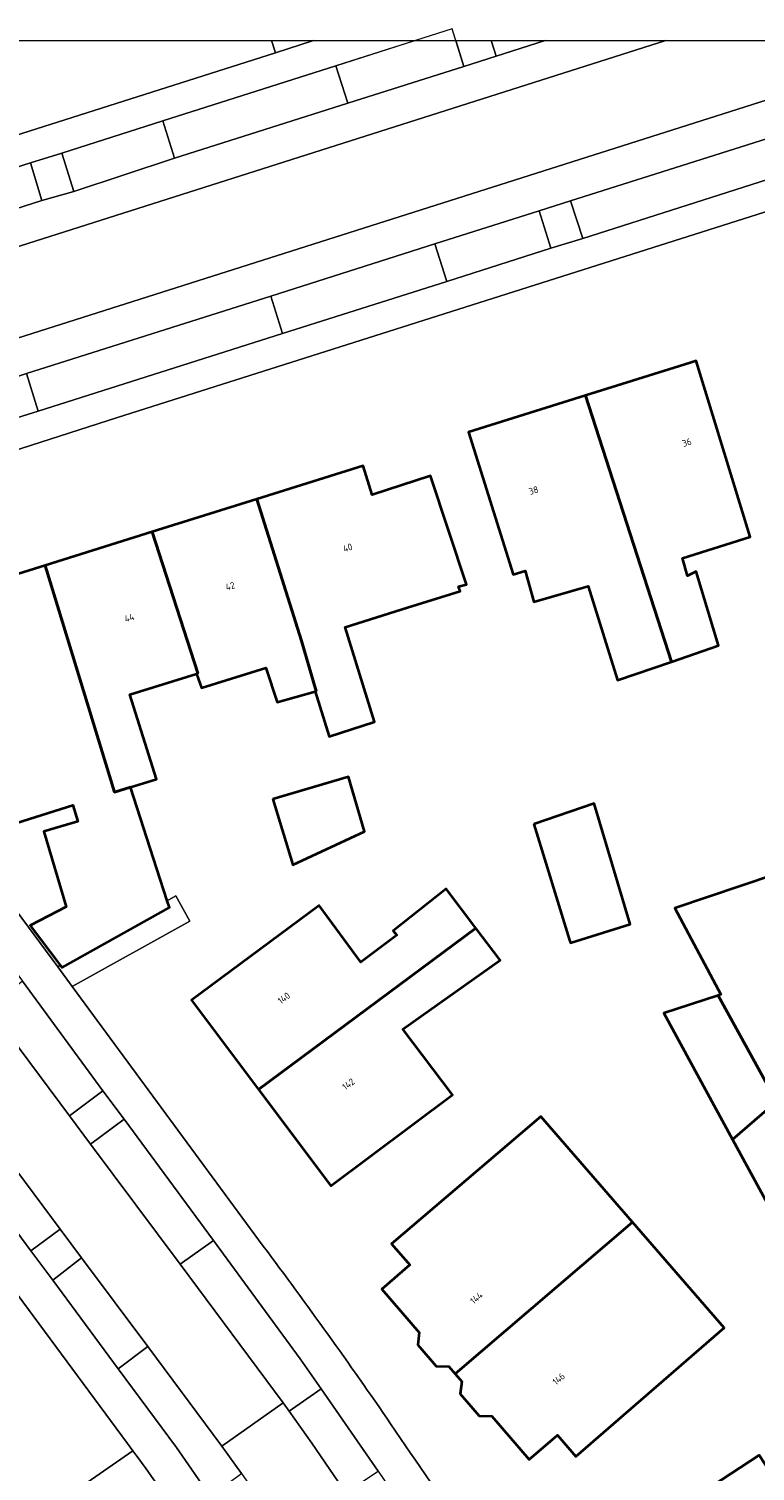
# Model space of a CAD drawing. Header units: metres. Extents: x 154991 to 155595, y 461305 to 461800.
# Tile 33 of 88: x 155049 to 155087, y 461721 to 461798. Entities that reach past the tile are written whole.
import ezdxf
from ezdxf.enums import TextEntityAlignment as Align

# ---------------------------------------------------------------- set-up
doc = ezdxf.new("R2010")
doc.units = ezdxf.units.M
for name, color, linetype, lineweight in [('B-WE-GR-GROENVOORZIENING-GV', 80, 'Continuous', 18), ('B-WE-OG-BEBOUWING-GV', 7, 'Continuous', 35), ('B-WE-OG-BEBOUWING-T18', 10, 'Continuous', 18), ('B-WE-OG-TERREIN_ERF-GV', 7, 'Continuous', 18), ('B-WE-VH-VERHARDING_ASFALT-GV', 252, 'Continuous', 18), ('B-WE-VH-VERHARDING_BETONSTRAATSTEEN-GV', 7, 'Continuous', 18), ('B-WE-VH-VERHARDING_STRAATBAKSTEEN-GV', 252, 'Continuous', 18), ('B-WE-VH-VERHARDING_TEGEL-GV', 252, 'Continuous', 18)]:
    doc.layers.add(name, color=color, linetype=linetype, lineweight=lineweight)
doc.layers.add('X-XX-AL-HULPLIJN-G', color=210, linetype='Continuous', lineweight=18, plot=False)
doc.styles.add('NLCS-ISO-M200-T18', font='NLCS-ISO.ttf', dxfattribs={"height": 0.36})

msp = doc.modelspace()

# ---------------------------------------------------------------- linework, layer by layer
at = {"layer": 'B-WE-GR-GROENVOORZIENING-GV', "flags": 128}
msp.add_lwpolyline([(155071.45, 461797.142), (155071.877, 461795.767), (155073.601, 461796.313), (155073.337, 461797.142)], dxfattribs=at)
for points in [[(155048.792, 461790.626), (155049.404, 461788.622), (155051.114, 461789.11), (155050.461, 461791.149)], [(155077.557, 461788.598), (155075.884, 461788.067), (155076.519, 461786.081), (155078.215, 461786.598)], [(155048.592, 461779.398), (155046.886, 461778.856), (155047.501, 461776.86), (155049.213, 461777.388)], [(155051.986, 461738.329), (155053.793, 461739.662), (155052.647, 461741.176), (155050.876, 461739.84)], [(155050.379, 461733.79), (155048.822, 461732.643), (155049.983, 461731.075), (155051.514, 461732.259)]]:
    msp.add_lwpolyline(points, close=True, dxfattribs=at)
at = {"layer": 'B-WE-OG-BEBOUWING-GV', "flags": 128}
for points in [[(155078.368, 461778.23), (155082.943, 461764.038), (155085.447, 461764.897), (155084.256, 461768.848), (155083.787, 461768.616), (155083.531, 461769.558), (155087.126, 461770.702), (155084.254, 461780.073), (155083.935, 461779.973)], [(155082.943, 461764.038), (155078.368, 461778.23), (155072.136, 461776.279), (155074.513, 461768.685), (155075.145, 461768.883), (155075.603, 461767.225), (155078.505, 461768.073), (155080.064, 461763.05)], [(155063.956, 461762.451), (155064.712, 461760.045), (155067.13, 461760.842), (155065.551, 461765.882), (155068.881, 461766.926), (155071.677, 461767.803), (155071.602, 461768.041), (155072.026, 461768.163), (155070.108, 461773.947), (155066.996, 461772.938), (155066.513, 461774.479), (155060.85, 461772.704), (155063.232, 461765.155), (155064.02, 461762.474)], [(155060.85, 461772.704), (155055.282, 461770.958), (155057.707, 461763.423), (155057.64, 461763.402), (155057.902, 461762.641), (155061.335, 461763.721), (155061.929, 461761.883), (155063.956, 461762.451), (155064.02, 461762.474), (155063.232, 461765.155)], [(155057.64, 461763.402), (155057.707, 461763.423), (155055.282, 461770.958), (155049.582, 461769.171), (155053.266, 461757.08), (155054.119, 461757.347), (155055.507, 461757.782), (155054.094, 461762.29)], [(155054.119, 461757.347), (155053.266, 461757.08), (155049.582, 461769.171), (155044.905, 461767.705), (155044.062, 461765.901), (155047.404, 461755.241), (155051.055, 461756.386), (155051.312, 461755.526), (155049.501, 461754.985), (155050.701, 461750.967), (155048.783, 461749.977), (155050.385, 461747.862), (155050.479, 461747.739), (155056.197, 461750.939), (155056.082, 461751.293), (155055.53, 461752.995)], [(155099.134, 461756.287), (155096.009, 461755.238), (155094.942, 461754.879), (155091.97, 461753.881), (155083.117, 461750.906), (155085.572, 461746.299), (155085.426, 461746.252), (155088.531, 461740.593), (155093.05, 461732.359), (155098.703, 461722.118), (155104.724, 461725.441), (155099.975, 461734.015), (155108.926, 461738.09), (155111.592, 461732.129), (155112.559, 461732.46), (155116.533, 461723.737), (155117.421, 461724.137), (155122.733, 461726.528), (155108.015, 461759.272)], [(155061.702, 461756.722), (155062.775, 461753.217), (155066.594, 461754.992), (155065.729, 461757.911)], [(155075.607, 461755.386), (155077.509, 461749.196), (155077.554, 461749.049), (155080.744, 461750.044), (155078.827, 461756.476)], [(155060.95, 461741.234), (155072.524, 461749.841), (155070.943, 461751.935), (155068.112, 461749.697), (155068.309, 461749.465), (155066.4, 461748.032), (155064.169, 461751.055), (155057.374, 461746.007)], [(155072.524, 461749.841), (155060.95, 461741.234), (155064.799, 461736.096), (155071.281, 461740.953), (155068.626, 461744.458), (155073.823, 461748.124)], [(155086.19, 461738.579), (155088.531, 461740.593), (155085.426, 461746.252), (155082.534, 461745.311)], [(155088.531, 461740.593), (155086.19, 461738.579), (155090.321, 461730.973), (155093.05, 461732.359)], [(155080.865, 461734.163), (155075.982, 461739.793), (155068.034, 461733.022), (155069.001, 461731.887), (155067.515, 461730.604), (155069.508, 461728.296), (155069.423, 461727.628), (155070.399, 461726.498), (155071.072, 461726.484), (155071.418, 461726.082)], [(155071.418, 461726.082), (155071.764, 461725.681), (155071.68, 461725.014), (155072.692, 461723.84), (155073.365, 461723.826), (155075.358, 461721.517), (155076.868, 461722.821), (155077.848, 461721.685), (155085.748, 461728.533), (155080.865, 461734.163)], [(155093.872, 461718.575), (155092.627, 461720.45), (155092.49, 461720.359), (155089.715, 461718.517), (155087.603, 461721.743), (155085.093, 461720.099), (155078.782, 461715.966), (155082.221, 461710.716), (155093.978, 461718.416)]]:
    msp.add_lwpolyline(points, close=True, dxfattribs=at)
at = {"layer": 'B-WE-OG-TERREIN_ERF-GV', "flags": 128}
for points in [[(155039.257, 461797.142), (155040.073, 461795.436), (155042.51, 461790.343), (155061.84, 461796.494), (155061.644, 461797.142)], [(155116.657, 461797.142), (155114.187, 461796.357), (155053.428, 461777.055), (155046.25, 461774.751)], [(155061.644, 461797.142), (155061.84, 461796.494), (155063.875, 461797.142)], [(155044.905, 461767.705), (155049.582, 461769.171), (155055.282, 461770.958), (155060.85, 461772.704), (155066.513, 461774.479), (155066.996, 461772.938), (155070.108, 461773.947), (155072.026, 461768.163), (155071.602, 461768.041), (155071.677, 461767.803), (155068.881, 461766.926), (155065.551, 461765.882), (155067.13, 461760.842), (155064.712, 461760.045), (155063.956, 461762.451), (155061.929, 461761.883), (155061.335, 461763.721), (155057.902, 461762.641), (155057.64, 461763.402), (155054.094, 461762.29), (155055.507, 461757.782), (155054.119, 461757.347), (155055.53, 461752.995), (155056.082, 461751.293), (155056.533, 461751.565), (155057.28, 461750.215), (155051.019, 461746.732), (155061.2, 461732.888)], [(155041.669, 461759.375), (155050.248, 461747.78), (155050.385, 461747.862), (155048.783, 461749.977), (155050.701, 461750.967), (155049.501, 461754.985), (155051.312, 461755.526), (155051.055, 461756.386), (155047.404, 461755.241)], [(155076.41, 461710.91), (155081.425, 461703.398), (155085.774, 461704.086), (155102.481, 461714.892), (155100.348, 461718.985), (155098.703, 461722.118), (155093.05, 461732.359), (155090.321, 461730.973), (155086.19, 461738.579), (155082.534, 461745.311), (155085.426, 461746.252), (155085.572, 461746.299), (155083.117, 461750.906), (155091.97, 461753.881)], [(155050.086, 461719.091), (155054.243, 461721.989), (155053.957, 461722.373), (155037.767, 461744.285)], [(155054.243, 461721.989), (155050.086, 461719.091), (155025.93, 461702.25), (155024.876, 461703.762)]]:
    msp.add_lwpolyline(points, dxfattribs=at)
for points in [[(155078.368, 461778.23), (155083.935, 461779.973), (155084.254, 461780.073), (155087.126, 461770.702), (155083.531, 461769.558), (155083.787, 461768.616), (155084.256, 461768.848), (155085.447, 461764.897), (155082.943, 461764.038), (155080.064, 461763.05), (155078.505, 461768.073), (155075.603, 461767.225), (155075.145, 461768.883), (155074.513, 461768.685), (155072.136, 461776.279)], [(155061.702, 461756.722), (155065.729, 461757.911), (155066.594, 461754.992), (155062.775, 461753.217)], [(155075.607, 461755.386), (155078.827, 461756.476), (155080.744, 461750.044), (155077.554, 461749.049), (155077.509, 461749.196)], [(155056.082, 461751.293), (155056.197, 461750.939), (155050.479, 461747.739), (155050.385, 461747.862), (155050.248, 461747.78), (155051.019, 461746.732), (155057.28, 461750.215), (155056.533, 461751.565)], [(155072.524, 461749.841), (155073.823, 461748.124), (155068.626, 461744.458), (155071.281, 461740.953), (155064.799, 461736.096), (155060.95, 461741.234), (155057.374, 461746.007), (155064.169, 461751.055), (155066.4, 461748.032), (155068.309, 461749.465), (155068.112, 461749.697), (155070.943, 461751.935)], [(155080.865, 461734.163), (155085.748, 461728.533), (155077.848, 461721.685), (155076.868, 461722.821), (155075.358, 461721.517), (155073.365, 461723.826), (155072.692, 461723.84), (155071.68, 461725.014), (155071.764, 461725.681), (155071.418, 461726.082), (155071.072, 461726.484), (155070.399, 461726.498), (155069.423, 461727.628), (155069.508, 461728.296), (155067.515, 461730.604), (155069.001, 461731.887), (155068.034, 461733.022), (155075.982, 461739.793)], [(155092.49, 461720.359), (155092.627, 461720.45), (155093.872, 461718.575), (155097.218, 461720.79), (155098.927, 461718.217), (155095.584, 461715.997), (155095.636, 461715.918), (155090.022, 461712.24), (155090.15, 461712.045), (155091.819, 461709.498), (155085.66, 461705.465), (155082.221, 461710.716), (155078.782, 461715.966), (155085.093, 461720.099), (155087.603, 461721.743), (155089.715, 461718.517)]]:
    msp.add_lwpolyline(points, close=True, dxfattribs=at)
at = {"layer": 'B-WE-OG-TERREIN_ERF-GV'}
for points in [[(155061.2, 461732.888, -0.009985), (155067.981, 461723.425)], [(155067.981, 461723.425, -0.002298), (155076.41, 461710.91)], [(155056.886, 461718.262, 0.010381), (155054.243, 461721.989)]]:
    msp.add_lwpolyline(points, format="xyb", dxfattribs=at)
at = {"layer": 'B-WE-VH-VERHARDING_ASFALT-GV', "flags": 128}
for points in [[(155076.208, 461797.142), (155073.601, 461796.313), (155071.877, 461795.767), (155065.704, 461793.813), (155056.474, 461790.879), (155051.114, 461789.11), (155049.404, 461788.622), (155044.121, 461786.931), (155044.732, 461785.079), (155082.638, 461797.142)], [(155082.638, 461797.142), (155044.732, 461785.079), (155046.182, 461780.678), (155097.973, 461797.142)], [(155097.973, 461797.142), (155046.182, 461780.678), (155046.793, 461778.826), (155046.886, 461778.856), (155048.592, 461779.398), (155061.591, 461783.525), (155070.337, 461786.31), (155075.884, 461788.067), (155077.557, 461788.598), (155088.725, 461792.142), (155090.437, 461792.696), (155104.4, 461797.142)]]:
    msp.add_lwpolyline(points, dxfattribs=at)
at = {"layer": 'B-WE-VH-VERHARDING_BETONSTRAATSTEEN-GV', "flags": 128}
for points in [[(155071.877, 461795.767), (155071.254, 461797.771), (155065.065, 461795.802), (155065.704, 461793.813)], [(155056.474, 461790.879), (155065.704, 461793.813), (155065.065, 461795.802), (155055.854, 461792.876)], [(155051.114, 461789.11), (155056.474, 461790.879), (155055.854, 461792.876), (155050.461, 461791.149)], [(155078.215, 461786.598), (155089.333, 461790.148), (155088.725, 461792.142), (155077.557, 461788.598)], [(155044.121, 461786.931), (155049.404, 461788.622), (155048.792, 461790.626), (155043.111, 461788.81), (155043.741, 461786.809)], [(155070.972, 461784.312), (155076.519, 461786.081), (155075.884, 461788.067), (155070.337, 461786.31)], [(155070.337, 461786.31), (155061.591, 461783.525), (155062.225, 461781.531), (155070.972, 461784.312)], [(155061.591, 461783.525), (155048.592, 461779.398), (155049.213, 461777.388), (155062.225, 461781.531)], [(155058.988, 461722.224), (155060.037, 461720.781), (155061.196, 461719.126), (155061.947, 461718.01), (155065.211, 461720.309), (155063.787, 461722.396), (155062.575, 461724.097), (155062.262, 461724.536)]]:
    msp.add_lwpolyline(points, close=True, dxfattribs=at)
msp.add_lwpolyline([(155073.337, 461797.142), (155073.601, 461796.313), (155076.208, 461797.142)], dxfattribs=at)
at = {"layer": 'B-WE-VH-VERHARDING_STRAATBAKSTEEN-GV', "flags": 128}
for points in [[(155055.047, 461727.541), (155058.988, 461722.224), (155062.262, 461724.536), (155056.764, 461731.924), (155051.986, 461738.329), (155050.876, 461739.84), (155046.585, 461745.594), (155036.014, 461759.759), (155034.032, 461762.609), (155033.202, 461763.802), (155033.064, 461763.995), (155029.813, 461761.411), (155029.909, 461761.283), (155036.083, 461752.994), (155042.185, 461744.799), (155043.337, 461743.257), (155050.379, 461733.79), (155051.514, 461732.259)], [(155046.585, 461745.594), (155050.876, 461739.84), (155052.647, 461741.176), (155048.374, 461747.02)], [(155041.832, 461742.098), (155048.822, 461732.643), (155050.379, 461733.79), (155043.337, 461743.257)], [(155053.793, 461739.662), (155051.986, 461738.329), (155056.764, 461731.924), (155058.539, 461733.185)], [(155064.281, 461725.285), (155063.155, 461726.892), (155058.539, 461733.185), (155056.764, 461731.924), (155062.262, 461724.536), (155062.575, 461724.097)], [(155055.047, 461727.541), (155051.514, 461732.259), (155049.983, 461731.075), (155053.461, 461726.355)], [(155058.988, 461722.224), (155055.047, 461727.541), (155053.461, 461726.355), (155056.582, 461722.153), (155058.361, 461719.563), (155060.037, 461720.781)], [(155064.281, 461725.285), (155062.575, 461724.097), (155063.787, 461722.396), (155065.211, 461720.309), (155065.585, 461719.749), (155067.323, 461720.893)]]:
    msp.add_lwpolyline(points, close=True, dxfattribs=at)
at = {"layer": 'B-WE-VH-VERHARDING_TEGEL-GV', "flags": 128}
for points in [[(155063.875, 461797.142), (155061.84, 461796.494), (155042.51, 461790.343), (155040.427, 461789.68), (155024.503, 461784.656), (155019.022, 461782.384)], [(155042.385, 461786.401), (155043.741, 461786.809), (155043.111, 461788.81), (155048.792, 461790.626), (155050.461, 461791.149), (155055.854, 461792.876), (155065.065, 461795.802), (155069.275, 461797.142)], [(155111.324, 461797.142), (155109.066, 461796.427), (155107.367, 461795.873), (155091.054, 461790.69), (155089.333, 461790.148), (155078.215, 461786.598), (155076.519, 461786.081), (155070.972, 461784.312), (155062.225, 461781.531), (155049.213, 461777.388), (155047.501, 461776.86), (155046.886, 461778.856), (155046.793, 461778.826), (155044.972, 461778.23)], [(155046.25, 461774.751), (155053.428, 461777.055), (155114.187, 461796.357), (155116.657, 461797.142)], [(155041.726, 461769.847), (155034.803, 461765.513), (155035.895, 461764.014), (155048.374, 461747.02), (155052.647, 461741.176), (155053.793, 461739.662), (155058.539, 461733.185), (155063.155, 461726.892), (155064.281, 461725.285), (155067.323, 461720.893), (155068.449, 461719.233), (155073.536, 461711.694), (155076.484, 461707.265), (155077.595, 461705.602), (155085.574, 461693.63), (155086.691, 461691.954), (155092.947, 461682.581), (155098.574, 461674.207), (155104.677, 461665.03), (155105.789, 461663.368), (155104.119, 461662.264), (155106.265, 461659.072), (155106.852, 461658.198)], [(155023.919, 461767.111), (155018.568, 461765.358), (155021.725, 461764.388), (155028.476, 461756.588), (155029.974, 461754.741), (155037.767, 461744.285), (155053.957, 461722.373), (155054.243, 461721.989)], [(155058.361, 461719.563), (155056.582, 461722.153), (155053.461, 461726.355), (155049.983, 461731.075), (155048.822, 461732.643), (155041.832, 461742.098), (155040.657, 461743.667), (155034.556, 461751.858), (155028.388, 461760.143), (155027.252, 461761.665), (155028.717, 461762.788)], [(155061.2, 461732.888), (155051.019, 461746.732), (155050.248, 461747.78), (155041.669, 461759.375)]]:
    msp.add_lwpolyline(points, dxfattribs=at)
at = {"layer": 'B-WE-VH-VERHARDING_TEGEL-GV'}
for points in [[(155067.981, 461723.425, 0.009985), (155061.2, 461732.888)], [(155076.41, 461710.91, 0.002298), (155067.981, 461723.425)], [(155054.243, 461721.989, -0.010381), (155056.886, 461718.262)]]:
    msp.add_lwpolyline(points, format="xyb", dxfattribs=at)
at = {"layer": 'X-XX-AL-HULPLIJN-G'}
msp.add_lwpolyline([(155584.678, 461304.911), (155002.41, 461304.911), (155002.41, 461797.142), (155584.678, 461797.142)], close=True, dxfattribs=at)

# ---------------------------------------------------------------- texts
at = {"layer": 'B-WE-OG-BEBOUWING-T18', "style": 'NLCS-ISO-M200-T18'}
for s, rotation, p in [('36', 17.4, (155083.757, 461775.726)), ('38', 17.4, (155075.598, 461773.171)), ('40', 17.4, (155065.691, 461770.118)), ('42', 17.4, (155059.437, 461768.069)), ('44', 17.4, (155054.064, 461766.384)), ('140', 36.9, (155062.295, 461746.11)), ('142', 36.9, (155065.731, 461741.523)), ('144', 40.8, (155072.55, 461730.127)), ('146', 40.8, (155076.93, 461725.817))]:
    msp.add_text(s, height=0.36, rotation=rotation, dxfattribs=at).set_placement(p, align=Align.MIDDLE)

doc.saveas('drawing.dxf')
